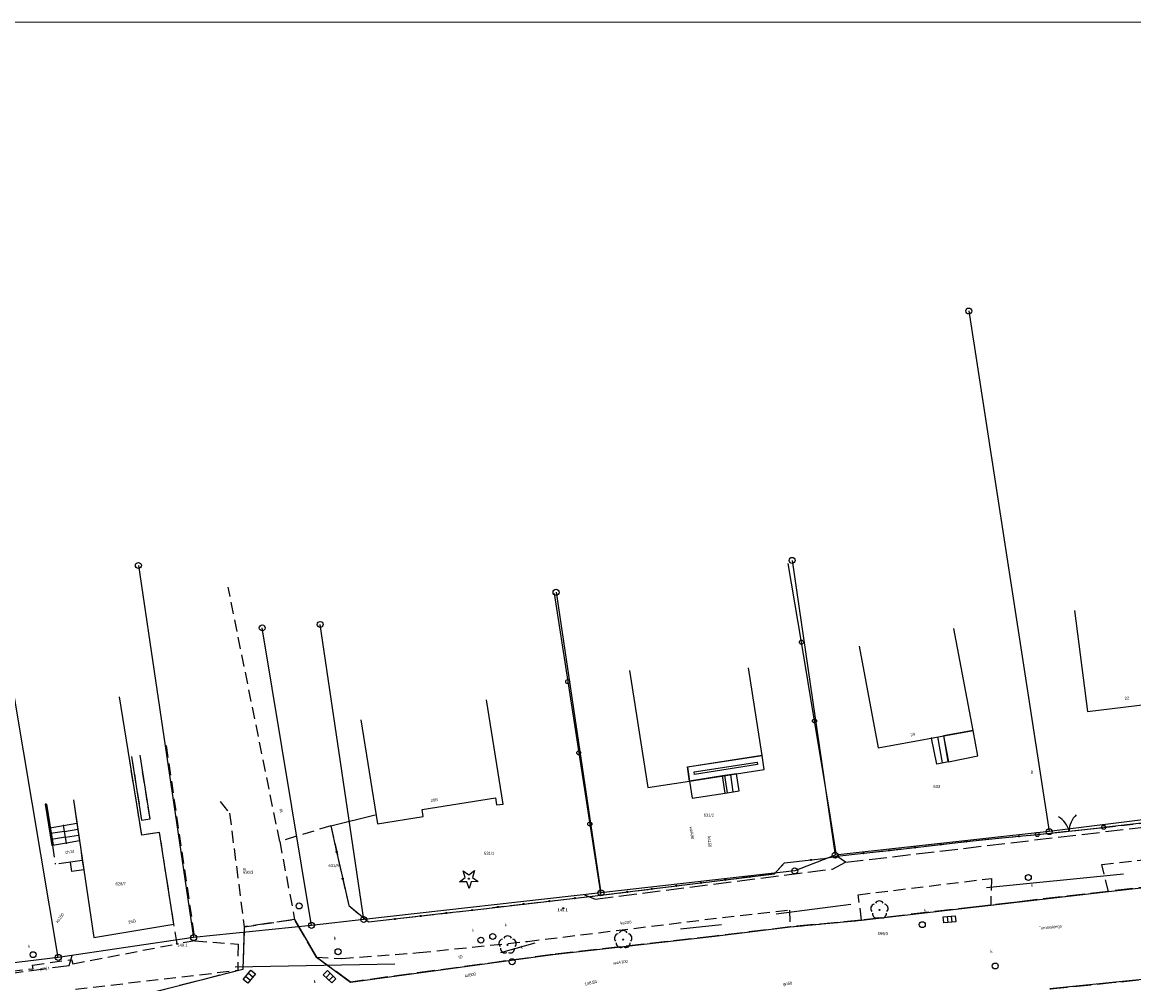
# Model space of a CAD drawing. Extents: x 7583285 to 7585126, y 6019995 to 6020809.
# Tile 41 of 54: x 7584315 to 7584409, y 6020711 to 6020792. Entities that reach past the tile are written whole.
import ezdxf
from ezdxf.enums import TextEntityAlignment as Align

# ---------------------------------------------------------------- set-up
doc = ezdxf.new("R2010")
doc.units = 0
doc.header["$MEASUREMENT"] = 0
for name, pattern in [('1_14', [1, 0, -1]), ('1_OTDI', [0]), ('1_OTKC', [1.5, 1, -0.5]), ('1_OTKJ', [2, 1.5, -0.5]), ('1_OTKK', [0]), ('3_EGBS', [0]), ('3_EGBSG', [0]), ('3_EGBT', [0]), ('3_EGBU_A', [0]), ('4_SULO', [0]), ('4_SUPP_P', [2, 1.5, -0.5])]:
    doc.linetypes.add(name, pattern=pattern)
doc.layers.get('0').update_dxf_attribs({"linetype": 'CONTINUOUS', "lineweight": 5})
doc.layers.add('Dzialki', color=3, linetype='CONTINUOUS', lineweight=25)
for name, color, linetype in [('EADTD_T_0', 216, 'CONTINUOUS'), ('EGBB_L_0', 36, '3_EGBU_A'), ('EGBE_L_0', 7, '3_EGBT'), ('EGBE_L_3', 7, '3_EGBS'), ('Numery_dzialek', 7, 'CONTINUOUS'), ('Numery_uzytkow', 3, 'CONTINUOUS'), ('OTD_L_12', 7, 'CONTINUOUS'), ('OTD_L_14', 7, '1_OTDI'), ('OTK_E_T_1', 7, 'CONTINUOUS'), ('OTK_E_T_8', 7, 'CONTINUOUS'), ('OTK_L_0', 7, '1_OTKJ'), ('OTK_L_1', 7, '1_OTKK'), ('OTK_L_2', 7, '1_OTKC'), ('OTO_L_0', 7, 'CONTINUOUS'), ('OTO_L_1', 7, 'CONTINUOUS'), ('OTR_T_0', 7, 'CONTINUOUS'), ('OTR_T_1', 7, 'CONTINUOUS'), ('OTZ_T_0', 96, 'CONTINUOUS'), ('OTZ_T_1', 96, 'CONTINUOUS'), ('P_SUTP_E_T_0', 30, 'CONTINUOUS'), ('P_SUTP_L_0', 30, '4_SUPP_P'), ('Punkty', 7, 'CONTINUOUS'), ('SUGP_E_T_0', 52, 'CONTINUOUS'), ('SUK_E_T_4', 36, 'CONTINUOUS'), ('SUK_T_1', 36, 'CONTINUOUS'), ('SUK_T_3', 36, 'CONTINUOUS'), ('SUKP_E_T_0', 36, 'CONTINUOUS'), ('SUL_L_1', 7, '4_SULO'), ('SUP_T_0', 7, 'CONTINUOUS'), ('SUTP_E_T_0', 30, 'CONTINUOUS'), ('SUWP_E_T_0', 5, 'CONTINUOUS')]:
    doc.layers.add(name, color=color, linetype=linetype)

# ---------------------------------------------------------------- blocks, each defined once
blk = doc.blocks.new('GRT')
at = {"linetype": 'Continuous'}
blk.add_circle((0, 0), 0.25, dxfattribs=at)
blk = doc.blocks.new('1_OTRN')
at = {"linetype": 'Continuous'}
blk.add_circle((0, 0), 0.045, dxfattribs=at)
blk = doc.blocks.new('1_OTZG')
at = {"linetype": 'Continuous'}
for p, q in [((-0.7823, -0.265), (-0.3012, 0.0938)), ((-0.3012, 0.0938), (-0.4937, 0.6621)), ((-0.4937, 0.6621), (-0.0039, 0.3155)), ((-0.0039, 0.3155), (0.4771, 0.6742)), ((0.4771, 0.6742), (0.2988, 0.1012)), ((0.2988, 0.1012), (0.7886, -0.2455)), ((-0.1823, -0.2575), (-0.7823, -0.265)), ((0.0103, -0.8259), (-0.1823, -0.2575)), ((0.1886, -0.2529), (0.0103, -0.8259)), ((0.7886, -0.2455), (0.1886, -0.2529))]:
    blk.add_line(p, q, dxfattribs=at)
blk.add_circle((0, 0), 0.045, dxfattribs=at)
blk = doc.blocks.new('1_OTZL')
at = {"linetype": 'Continuous'}
blk.add_circle((0, 0), 0.045, dxfattribs=at)
for centre, start, end in [((-0.357, 0.116), 102.14447, 221.86002), ((0, 0.375), 30.14012, 149.85988), ((0.357, 0.116), 318.13998, 77.85553), ((-0.22, -0.303), 174.14818, 293.85423), ((0.22, -0.303), 246.14577, 5.85182)]:
    blk.add_arc(centre, 0.375, start, end, dxfattribs=at)
blk = doc.blocks.new('4_SUKK')
at = {"linetype": 'Continuous'}
for p, q in [((-0.5, -0.25), (-0.5, 0.25)), ((-0.5, 0.25), (0.5, 0.25)), ((-0.175, 0.25), (-0.175, -0.25)), ((0.175, 0.25), (0.175, -0.25)), ((0.5, 0.25), (0.5, -0.25)), ((0.5, -0.25), (-0.5, -0.25))]:
    blk.add_line(p, q, dxfattribs=at)
blk = doc.blocks.new('4_SUKS')
at = {"linetype": 'Continuous'}
blk.add_circle((0, 0), 0.25, dxfattribs=at)
blk = doc.blocks.new('4_SUPK')
at = {"linetype": 'Continuous'}
blk.add_circle((0, 0), 0.25, dxfattribs=at)

msp = doc.modelspace()

# ---------------------------------------------------------------- linework, layer by layer
at = {"lineweight": 9}
msp.add_lwpolyline([(7584509.239, 6020643.695), (7584299.239, 6020643.695), (7584299.239, 6020792.195), (7584509.239, 6020792.195), (7584509.239, 6020643.695)], dxfattribs=at)
at = {"layer": 'Dzialki'}
for p, q in [((7584395, 6020767.95), (7584401.75, 6020724.23)), ((7584325.25, 6020746.58), (7584329.89, 6020715.33)), ((7584380.16, 6020747.01), (7584383.77, 6020722.26)), ((7584318.52, 6020713.67), (7584313.2, 6020745.22)), ((7584360.33, 6020744.33), (7584364.1, 6020719.09)), ((7584344.18, 6020716.85), (7584340.52, 6020741.63)), ((7584339.79, 6020716.36), (7584335.65, 6020741.34)), ((7584421.75, 6020726.73), (7584401.75, 6020724.23)), ((7584401.75, 6020724.23), (7584383.77, 6020722.26)), ((7584383.77, 6020722.26), (7584380.38, 6020720.93)), ((7584380.38, 6020720.93), (7584364.1, 6020719.09)), ((7584364.1, 6020719.09), (7584344.18, 6020716.85)), ((7584339.79, 6020716.36), (7584329.89, 6020715.33)), ((7584344.18, 6020716.85), (7584339.79, 6020716.36)), ((7584329.89, 6020715.33), (7584318.52, 6020713.67)), ((7584318.52, 6020713.67), (7584308.02, 6020712.39))]:
    msp.add_line(p, q, dxfattribs=at)
at = {"layer": 'EGBB_L_0', "linetype": '3_EGBU_A'}
for p, q in [((7584403.89, 6020742.81), (7584404.96, 6020734.31)), ((7584395.36, 6020732.72), (7584393.75, 6020741.3)), ((7584385.8, 6020739.81), (7584387.4, 6020731.28)), ((7584377.63, 6020730.63), (7584376.49, 6020737.99)), ((7584366.51, 6020737.76), (7584368.03, 6020727.93)), ((7584325.54, 6020723.94), (7584323.66, 6020735.54)), ((7584355.88, 6020726.55), (7584354.5, 6020735.29)), ((7584404.96, 6020734.31), (7584412.95, 6020735.31)), ((7584343.94, 6020733.63), (7584345.32, 6020724.88)), ((7584387.4, 6020731.28), (7584395.36, 6020732.72)), ((7584371.36, 6020729.66), (7584377.63, 6020730.63)), ((7584371.54, 6020728.47), (7584371.36, 6020729.66)), ((7584368.03, 6020727.93), (7584371.54, 6020728.47)), ((7584319.8, 6020726.91), (7584321.5, 6020715.34)), ((7584349.09, 6020726.09), (7584355.25, 6020727.06)), ((7584355.25, 6020727.06), (7584355.34, 6020726.47)), ((7584349.18, 6020725.49), (7584349.09, 6020726.09)), ((7584355.34, 6020726.47), (7584355.88, 6020726.55)), ((7584345.32, 6020724.88), (7584349.18, 6020725.49)), ((7584327.03, 6020724.17), (7584325.54, 6020723.94)), ((7584328.23, 6020716.45), (7584327.03, 6020724.17)), ((7584321.5, 6020715.34), (7584328.23, 6020716.45))]:
    msp.add_line(p, q, dxfattribs=at)
at = {"layer": 'EGBE_L_0', "linetype": '3_EGBT'}
for p, q in [((7584377.63, 6020730.63), (7584371.36, 6020729.65)), ((7584377.81, 6020729.45), (7584377.63, 6020730.63)), ((7584371.36, 6020729.65), (7584371.54, 6020728.47)), ((7584371.54, 6020728.47), (7584377.81, 6020729.45)), ((7584371.93, 6020729.24), (7584377.21, 6020730.06)), ((7584377.24, 6020729.87), (7584371.96, 6020729.04)), ((7584377.21, 6020730.06), (7584377.24, 6020729.87)), ((7584371.96, 6020729.04), (7584371.93, 6020729.24))]:
    msp.add_line(p, q, dxfattribs=at)
at = {"layer": 'EGBE_L_3', "linetype": '3_EGBSG'}
for p, q in [((7584391.87, 6020732.09), (7584392.86, 6020732.27)), ((7584374.53, 6020727.47), (7584375.71, 6020727.66)), ((7584319.2, 6020723.27), (7584318.95, 6020724.75))]:
    msp.add_line(p, q, dxfattribs=at)
at = {"layer": 'EGBE_L_3', "linetype": '3_EGBS'}
for p, q in [((7584395.36, 6020732.72), (7584392.86, 6020732.27)), ((7584392.86, 6020732.27), (7584393.25, 6020730.1)), ((7584392.86, 6020732.27), (7584393.28, 6020730.1)), ((7584395.77, 6020730.59), (7584395.36, 6020732.72)), ((7584392.3, 6020729.91), (7584391.87, 6020732.09)), ((7584392.36, 6020732.18), (7584392.76, 6020730)), ((7584393.28, 6020730.1), (7584395.77, 6020730.59)), ((7584393.28, 6020730.1), (7584392.3, 6020729.91)), ((7584374.31, 6020728.91), (7584371.54, 6020728.47)), ((7584371.54, 6020728.47), (7584371.76, 6020727.04)), ((7584375.49, 6020729.09), (7584374.31, 6020728.91)), ((7584374.53, 6020727.47), (7584374.31, 6020728.91)), ((7584374.73, 6020727.5), (7584374.5, 6020728.94)), ((7584375.22, 6020727.58), (7584375, 6020729.01)), ((7584375.71, 6020727.66), (7584375.49, 6020729.09)), ((7584375.71, 6020727.66), (7584375.49, 6020729.09)), ((7584319.79, 6020726.91), (7584320.08, 6020724.93)), ((7584371.76, 6020727.04), (7584374.53, 6020727.47)), ((7584317.8, 6020724.56), (7584317.48, 6020726.53)), ((7584317.8, 6020724.56), (7584318.95, 6020724.75)), ((7584318.95, 6020724.75), (7584320.08, 6020724.93)), ((7584318.95, 6020724.75), (7584320.08, 6020724.93)), ((7584320.08, 6020724.93), (7584320.3, 6020723.45)), ((7584318.04, 6020723.08), (7584317.8, 6020724.56)), ((7584319.03, 6020724.25), (7584317.88, 6020724.07)), ((7584319.03, 6020724.25), (7584320.16, 6020724.44)), ((7584319.12, 6020723.76), (7584320.23, 6020723.94)), ((7584319.12, 6020723.76), (7584317.96, 6020723.57)), ((7584319.2, 6020723.27), (7584318.04, 6020723.08)), ((7584319.2, 6020723.27), (7584318.04, 6020723.08)), ((7584320.3, 6020723.45), (7584319.2, 6020723.27))]:
    msp.add_line(p, q, dxfattribs=at)
for p in [(7584391.87, 6020732.09), (7584318.95, 6020724.75), (7584319.2, 6020723.27)]:
    msp.add_point(p, dxfattribs=at)
at = {"layer": 'OTD_L_12'}
for p, q in [((7584317.52, 6020726.54), (7584317.43, 6020726.53)), ((7584317.43, 6020726.53), (7584317.57, 6020725.66)), ((7584317.48, 6020726.18), (7584317.59, 6020726.11)), ((7584317.5, 6020726.09), (7584317.61, 6020726.02)), ((7584317.52, 6020726.54), (7584317.66, 6020725.68)), ((7584317.57, 6020725.66), (7584317.71, 6020724.8)), ((7584317.66, 6020725.68), (7584317.81, 6020724.81)), ((7584317.62, 6020725.32), (7584317.73, 6020725.25)), ((7584317.64, 6020725.23), (7584317.75, 6020725.16)), ((7584317.71, 6020724.8), (7584317.85, 6020723.93)), ((7584317.81, 6020724.81), (7584317.95, 6020723.95)), ((7584317.76, 6020724.45), (7584317.88, 6020724.38)), ((7584317.78, 6020724.37), (7584317.89, 6020724.3)), ((7584317.85, 6020723.93), (7584317.99, 6020723.07)), ((7584317.95, 6020723.95), (7584318.09, 6020723.09)), ((7584317.9, 6020723.59), (7584318.02, 6020723.52)), ((7584317.92, 6020723.5), (7584318.03, 6020723.43)), ((7584318.09, 6020723.09), (7584317.99, 6020723.07))]:
    msp.add_line(p, q, dxfattribs=at)
at = {"layer": 'OTD_L_14', "linetype": '1_OTDI'}
for p, q in [((7584324.68, 6020730.53), (7584325.52, 6020725.19)), ((7584326.23, 6020725.3), (7584325.39, 6020730.64)), ((7584325.52, 6020725.19), (7584326.23, 6020725.3))]:
    msp.add_line(p, q, dxfattribs=at)
at = {"layer": 'OTK_L_0', "linetype": '1_OTKJ'}
for p, q in [((7584420.7, 6020720.81), (7584406.72, 6020719.21)), ((7584406.72, 6020719.21), (7584396.84, 6020718.07)), ((7584395.62, 6020717.93), (7584386, 6020716.8)), ((7584396.84, 6020718.07), (7584395.62, 6020717.93)), ((7584338.37, 6020716.86), (7584334.14, 6020716.24)), ((7584340.2, 6020713.69), (7584338.37, 6020716.86)), ((7584386, 6020716.8), (7584380, 6020716.23)), ((7584334.14, 6020716.24), (7584334.03, 6020712.66)), ((7584373.67, 6020715.46), (7584360.07, 6020713.91)), ((7584380, 6020716.23), (7584373.67, 6020715.46)), ((7584343.07, 6020711.6), (7584340.2, 6020713.69)), ((7584360.07, 6020713.91), (7584343.07, 6020711.6)), ((7584334.03, 6020712.66), (7584321.22, 6020709.39)), ((7584401.8, 6020711.02), (7584411.85, 6020712.05))]:
    msp.add_line(p, q, dxfattribs=at)
at = {"layer": 'OTK_L_0', "linetype": '1_14'}
msp.add_line((7584401.8, 6020711.02), (7584411.85, 6020712.05), dxfattribs=at)
at = {"layer": 'OTK_L_1', "linetype": '1_OTKK'}
for p, q in [((7584406.72, 6020719.21), (7584420.7, 6020720.81)), ((7584396.84, 6020718.07), (7584406.72, 6020719.21)), ((7584386, 6020716.8), (7584395.62, 6020717.93)), ((7584395.62, 6020717.93), (7584396.84, 6020718.07)), ((7584338.37, 6020716.86), (7584340.2, 6020713.69)), ((7584380, 6020716.23), (7584386, 6020716.8)), ((7584334.14, 6020716.24), (7584334.03, 6020712.66)), ((7584360.07, 6020713.91), (7584373.67, 6020715.46)), ((7584373.67, 6020715.46), (7584380, 6020716.23)), ((7584340.2, 6020713.69), (7584343.07, 6020711.6)), ((7584343.07, 6020711.6), (7584360.07, 6020713.91)), ((7584334.03, 6020712.66), (7584321.22, 6020709.39)), ((7584411.85, 6020712.05), (7584401.8, 6020711.02))]:
    msp.add_line(p, q, dxfattribs=at)
at = {"layer": 'OTK_L_2', "linetype": '1_OTKC'}
for p, q in [((7584337.12, 6020723.4), (7584332.79, 6020744.75)), ((7584327.58, 6020731.45), (7584330, 6020715.07)), ((7584325.54, 6020723.94), (7584324.39, 6020731.01)), ((7584324.68, 6020730.53), (7584325.52, 6020725.19)), ((7584326.23, 6020725.3), (7584325.39, 6020730.64)), ((7584319.8, 6020726.91), (7584320.54, 6020721.82)), ((7584332.11, 6020726.76), (7584332.9, 6020725.78)), ((7584318.04, 6020723.08), (7584317.47, 6020726.53)), ((7584332.9, 6020725.78), (7584334.14, 6020716.24)), ((7584406.33, 6020724.59), (7584421.94, 6020726.35)), ((7584325.52, 6020725.19), (7584326.23, 6020725.3)), ((7584341.41, 6020724.72), (7584337.12, 6020723.4)), ((7584341.41, 6020724.72), (7584342.92, 6020718.03)), ((7584327.03, 6020724.17), (7584325.54, 6020723.94)), ((7584328.23, 6020716.45), (7584327.03, 6020724.17)), ((7584396.97, 6020723.64), (7584400.76, 6020723.99)), ((7584400.76, 6020723.99), (7584406.33, 6020724.59)), ((7584406.17, 6020721.48), (7584430.46, 6020724.22)), ((7584318.04, 6020723.08), (7584318.27, 6020721.49)), ((7584337.12, 6020723.4), (7584338.37, 6020716.86)), ((7584383.92, 6020722.16), (7584396.97, 6020723.64)), ((7584379.52, 6020721.62), (7584382.83, 6020721.97)), ((7584382.83, 6020721.97), (7584383.92, 6020722.16)), ((7584319.55, 6020721.68), (7584318.27, 6020721.49)), ((7584320.54, 6020721.82), (7584319.55, 6020721.68)), ((7584319.67, 6020720.89), (7584319.55, 6020721.68)), ((7584320.66, 6020721.03), (7584319.67, 6020720.89)), ((7584320.54, 6020721.82), (7584320.66, 6020721.03)), ((7584378.67, 6020720.7), (7584379.52, 6020721.62)), ((7584406.72, 6020719.21), (7584406.17, 6020721.48)), ((7584364.09, 6020718.89), (7584378.67, 6020720.7)), ((7584385.71, 6020718.93), (7584396.9, 6020720.3)), ((7584396.9, 6020720.3), (7584396.84, 6020718.07)), ((7584396.84, 6020718.07), (7584406.72, 6020719.21)), ((7584344.57, 6020716.65), (7584364.09, 6020718.89)), ((7584386, 6020716.8), (7584385.71, 6020718.93)), ((7584342.92, 6020718.03), (7584344.57, 6020716.65)), ((7584372.82, 6020716.84), (7584379.93, 6020717.65)), ((7584379.93, 6020717.65), (7584380, 6020716.23)), ((7584328.51, 6020714.82), (7584328.23, 6020716.45)), ((7584334.14, 6020716.24), (7584338.37, 6020716.86)), ((7584338.37, 6020716.86), (7584340.2, 6020713.69)), ((7584357.93, 6020715.01), (7584372.82, 6020716.84)), ((7584380, 6020716.23), (7584386, 6020716.8)), ((7584319.74, 6020713.13), (7584328.51, 6020714.82)), ((7584330, 6020715.07), (7584328.51, 6020714.82)), ((7584330, 6020715.07), (7584333.62, 6020714.78)), ((7584333.62, 6020714.78), (7584333.59, 6020712.59)), ((7584348.82, 6020714.07), (7584357.93, 6020715.01)), ((7584340.2, 6020713.69), (7584342.33, 6020713.58)), ((7584342.33, 6020713.58), (7584348.82, 6020714.07)), ((7584308.57, 6020711.84), (7584316.4, 6020712.72)), ((7584316.36, 6020713.01), (7584319.62, 6020713.49)), ((7584316.4, 6020712.72), (7584316.36, 6020713.01)), ((7584319.62, 6020713.49), (7584319.74, 6020713.13)), ((7584319.96, 6020711), (7584333.59, 6020712.59))]:
    msp.add_line(p, q, dxfattribs=at)
at = {"layer": 'OTO_L_0'}
for p, q in [((7584380.94, 6020740.14), (7584379.84, 6020746.75)), ((7584360.16, 6020744.24), (7584361.31, 6020736.83)), ((7584382.04, 6020733.53), (7584380.94, 6020740.14)), ((7584361.31, 6020736.83), (7584362.24, 6020730.85)), ((7584383.27, 6020726.14), (7584382.04, 6020733.53)), ((7584362.24, 6020730.85), (7584363.17, 6020724.87)), ((7584383.87, 6020722.4), (7584383.27, 6020726.14)), ((7584341.41, 6020724.72), (7584345.13, 6020725.63)), ((7584341.41, 6020724.72), (7584341.9, 6020722.53)), ((7584363.17, 6020724.87), (7584364.09, 6020718.89)), ((7584414.49, 6020725.51), (7584406.33, 6020724.59)), ((7584396.97, 6020723.64), (7584399.21, 6020723.84)), ((7584399.21, 6020723.84), (7584400.76, 6020723.99)), ((7584388.31, 6020722.66), (7584390.48, 6020722.9)), ((7584390.48, 6020722.9), (7584392.64, 6020723.15)), ((7584392.64, 6020723.15), (7584394.81, 6020723.39)), ((7584394.81, 6020723.39), (7584396.97, 6020723.64)), ((7584341.9, 6020722.53), (7584342.41, 6020720.28)), ((7584381.75, 6020721.85), (7584382.83, 6020721.97)), ((7584382.83, 6020721.97), (7584383.92, 6020722.16)), ((7584383.92, 6020722.16), (7584386.15, 6020722.42)), ((7584386.15, 6020722.42), (7584388.31, 6020722.66)), ((7584379.52, 6020721.62), (7584378.67, 6020720.7)), ((7584379.52, 6020721.62), (7584381.75, 6020721.85)), ((7584342.41, 6020720.28), (7584342.92, 6020718.03)), ((7584372.5, 6020719.93), (7584374.55, 6020720.19)), ((7584374.55, 6020720.19), (7584376.61, 6020720.44)), ((7584376.61, 6020720.44), (7584378.67, 6020720.7)), ((7584364.09, 6020718.89), (7584366.32, 6020719.17)), ((7584366.32, 6020719.17), (7584368.38, 6020719.42)), ((7584368.38, 6020719.42), (7584370.44, 6020719.68)), ((7584370.44, 6020719.68), (7584372.5, 6020719.93)), ((7584357.61, 6020718.15), (7584359.77, 6020718.39)), ((7584359.77, 6020718.39), (7584361.93, 6020718.64)), ((7584361.93, 6020718.64), (7584364.09, 6020718.89)), ((7584342.92, 6020718.03), (7584344.57, 6020716.65)), ((7584348.96, 6020717.15), (7584351.12, 6020717.4)), ((7584351.12, 6020717.4), (7584353.28, 6020717.65)), ((7584353.28, 6020717.65), (7584355.45, 6020717.9)), ((7584355.45, 6020717.9), (7584357.61, 6020718.15)), ((7584344.57, 6020716.65), (7584346.8, 6020716.9)), ((7584346.8, 6020716.9), (7584348.96, 6020717.15))]:
    msp.add_line(p, q, dxfattribs=at)
for centre, radius in [((7584380.94, 6020740.14), 0.17), ((7584361.31, 6020736.83), 0.17), ((7584382.04, 6020733.53), 0.17), ((7584362.24, 6020730.85), 0.17), ((7584363.17, 6020724.87), 0.17), ((7584399.21, 6020723.84), 0.0508), ((7584390.48, 6020722.9), 0.0508), ((7584392.64, 6020723.15), 0.0508), ((7584394.81, 6020723.39), 0.0508), ((7584341.9, 6020722.53), 0.0508), ((7584386.15, 6020722.42), 0.0508), ((7584388.31, 6020722.66), 0.0508), ((7584381.75, 6020721.85), 0.0508), ((7584342.41, 6020720.28), 0.0508), ((7584374.55, 6020720.19), 0.0508), ((7584376.61, 6020720.44), 0.0508), ((7584366.32, 6020719.17), 0.0508), ((7584368.38, 6020719.42), 0.0508), ((7584370.44, 6020719.68), 0.0508), ((7584372.5, 6020719.93), 0.0508), ((7584357.61, 6020718.15), 0.0508), ((7584359.77, 6020718.39), 0.0508), ((7584361.93, 6020718.64), 0.0508), ((7584351.12, 6020717.4), 0.0508), ((7584353.28, 6020717.65), 0.0508), ((7584355.45, 6020717.9), 0.0508), ((7584346.8, 6020716.9), 0.0508), ((7584348.96, 6020717.15), 0.0508)]:
    msp.add_circle(centre, radius, dxfattribs=at)
at = {"layer": 'OTO_L_1'}
for p, q in [((7584400.76, 6020723.99), (7584402.92, 6020724.22)), ((7584402.67, 6020724.19), (7584404.16, 6020724.35)), ((7584404.16, 6020724.35), (7584406.33, 6020724.59))]:
    msp.add_line(p, q, dxfattribs=at)
for centre in [(7584406.33, 6020724.59), (7584400.76, 6020723.99)]:
    msp.add_circle(centre, 0.17, dxfattribs=at)
for centre, start, end in [((7584401.479, 6020723.785), 14.09945, 58.17383), ((7584405.418, 6020724.21), 134.13618, 178.21055)]:
    msp.add_arc(centre, 2, start, end, dxfattribs=at)
at = {"layer": 'P_SUTP_L_0', "linetype": '4_SUPP_P'}
for p, q in [((7584384.63, 6020721.66), (7584422.03, 6020726.06)), ((7584384.63, 6020721.66), (7584383.92, 6020722.16)), ((7584363.63, 6020718.56), (7584383.54, 6020721.09)), ((7584383.54, 6020721.09), (7584384.63, 6020721.66)), ((7584362.71, 6020718.93), (7584363.63, 6020718.56)), ((7584319.43, 6020713), (7584319.69, 6020713.84)), ((7584308.13, 6020711.47), (7584319.43, 6020713))]:
    msp.add_line(p, q, dxfattribs=at)
at = {"layer": 'SUL_L_1', "linetype": '4_SULO'}
for p, q in [((7584396.49, 6020719.55), (7584408, 6020720.69)), ((7584378.81, 6020717.34), (7584385.08, 6020718.15)), ((7584370.77, 6020716.06), (7584374.24, 6020716.42)), ((7584355.68, 6020714.07), (7584358.58, 6020714.89)), ((7584333.39, 6020712.88), (7584346.78, 6020713.12))]:
    msp.add_line(p, q, dxfattribs=at)

# ---------------------------------------------------------------- block references
at = {"layer": 'OTR_T_1', "rotation": 0.413845}
msp.add_blockref('1_OTRN', (7584360.94, 6020717.8), dxfattribs=at)
at = {"layer": 'OTR_T_1'}
msp.add_blockref('1_OTRN', (7584328.51, 6020714.82), dxfattribs=at)
at = {"layer": 'OTZ_T_0'}
for p in [(7584387.49, 6020717.66), (7584356.26, 6020714.72), (7584365.97, 6020715.17)]:
    msp.add_blockref('1_OTZL', p, dxfattribs=at)
at = {"layer": 'OTZ_T_1'}
msp.add_blockref('1_OTZG', (7584353.01, 6020720.28), dxfattribs=at)
at = {"layer": 'Punkty'}
for p in [(7584395, 6020767.95), (7584380.16, 6020747.01), (7584325.25, 6020746.58), (7584360.33, 6020744.33), (7584335.65, 6020741.34), (7584340.52, 6020741.63), (7584401.75, 6020724.23), (7584383.77, 6020722.26), (7584380.38, 6020720.93), (7584364.1, 6020719.09), (7584339.79, 6020716.36), (7584344.18, 6020716.85), (7584329.89, 6020715.33), (7584318.52, 6020713.67)]:
    msp.add_blockref('GRT', p, dxfattribs=at)
at = {"layer": 'SUK_T_1'}
for p, rotation in [((7584393.38, 6020716.87), 5.352563), ((7584334.57, 6020712.06), 51.11147000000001), ((7584341.31, 6020712.05), 315.970825)]:
    msp.add_blockref('4_SUKK', p, dxfattribs=dict(at, rotation=rotation))
at = {"layer": 'SUK_T_3'}
for p in [(7584400, 6020720.38), (7584391.09, 6020716.42), (7584355.01, 6020715.43), (7584354.02, 6020715.12), (7584316.41, 6020713.9), (7584342.02, 6020714.15), (7584356.64, 6020713.31), (7584397.22, 6020712.95)]:
    msp.add_blockref('4_SUKS', p, dxfattribs=at)
at = {"layer": 'SUP_T_0'}
msp.add_blockref('4_SUPK', (7584338.75, 6020717.99), dxfattribs=at)

# ---------------------------------------------------------------- texts
at = {"layer": 'EADTD_T_0'}
for s, rotation, p in [('22', 8.34389, (7584408.11, 6020735.29)), ('24', 11.47553, (7584390.13, 6020732.23)), ('26B', 8.42697, (7584349.82, 6020726.72)), ('26D', 11.90058, (7584324.43, 6020716.49))]:
    msp.add_text(s, height=0.25, rotation=rotation, dxfattribs=at).set_placement(p)
at = {"layer": 'Numery_dzialek'}
for s, p in [('633', (7584392.02, 6020728.14)), ('631/2', (7584372.73, 6020725.74)), ('631/1', (7584354.28, 6020722.54)), ('631/8', (7584341.22, 6020721.5)), ('630/3', (7584334.04, 6020720.94)), ('628/7', (7584323.33, 6020719.98)), ('599/3', (7584387.34, 6020715.79))]:
    msp.add_text(s, height=0.25, dxfattribs=at).set_placement(p, align=Align.TOP_LEFT)
at = {"layer": 'Numery_uzytkow'}
for p in [(7584400.19, 6020729.1), (7584334.04, 6020720.94)]:
    msp.add_text('B', height=0.25, dxfattribs=at).set_placement(p)
at = {"layer": 'OTK_E_T_1'}
msp.add_text('ch.bt.', height=0.25, rotation=6.9708, dxfattribs=at).set_placement((7584319.52, 6020722.55), align=Align.MIDDLE)
at = {"layer": 'OTK_E_T_8'}
msp.add_text('¯eromskiego', height=0.25, rotation=5.45105, dxfattribs=at).set_placement((7584401.84, 6020716.18), align=Align.MIDDLE)
at = {"layer": 'OTR_T_0'}
msp.add_text('148.83', height=0.25, rotation=12.99385, dxfattribs=at).set_placement((7584362.76, 6020711.3))
at = {"layer": 'OTR_T_1'}
msp.add_text('149.1', height=0.25, rotation=0.41385, dxfattribs=at).set_placement((7584360.88, 6020717.66), align=Align.MIDDLE)
msp.add_text('149.1', height=0.25, dxfattribs=at).set_placement((7584328.51, 6020714.82), align=Align.TOP_LEFT)
at = {"layer": 'P_SUTP_E_T_0'}
msp.add_text('proj.t', height=0.25, rotation=7.67035, dxfattribs=at).set_placement((7584317.38, 6020712.72), align=Align.MIDDLE)
at = {"layer": 'SUGP_E_T_0'}
msp.add_text('gn50', height=0.25, rotation=6.74999, dxfattribs=at).set_placement((7584379.79, 6020711.45), align=Align.MIDDLE)
at = {"layer": 'SUK_E_T_4'}
for p in [(7584400.4, 6020719.85), (7584356.19, 6020716.53), (7584341.87, 6020715.41), (7584353.47, 6020716.07), (7584357.53, 6020714.65), (7584396.99, 6020714.3)]:
    msp.add_text('k', height=0.25, dxfattribs=at).set_placement(p, align=Align.TOP_RIGHT)
for p in [(7584391.24, 6020717.75), (7584339.99, 6020711.76)]:
    msp.add_text('k', height=0.25, dxfattribs=at).set_placement(p, align=Align.TOP_LEFT)
msp.add_text('k', height=0.25, dxfattribs=at).set_placement((7584315.99, 6020714.49))
at = {"layer": 'SUKP_E_T_0'}
for s, rotation, p in [('ks150', 274.0994, (7584373.23, 6020723.38)), ('ks150', 53.54389, (7584318.65, 6020716.99)), ('ks200', 5.91933, (7584366.2, 6020716.6)), ('kd600', 10.96567, (7584353.13, 6020712.21))]:
    msp.add_text(s, height=0.25, rotation=rotation, dxfattribs=at).set_placement(p, align=Align.MIDDLE)
at = {"layer": 'SUTP_E_T_0'}
for s, rotation, p in [('tA', 279.61046, (7584337.25, 6020725.99)), ('tD', 6.09276, (7584352.31, 6020713.71))]:
    msp.add_text(s, height=0.25, rotation=rotation, dxfattribs=at).set_placement(p, align=Align.MIDDLE)
at = {"layer": 'SUWP_E_T_0'}
for s, rotation, p in [('woA30', 278.42504, (7584371.74, 6020724.12)), ('woA100', 7.45, (7584365.74, 6020713.27))]:
    msp.add_text(s, height=0.25, rotation=rotation, dxfattribs=at).set_placement(p, align=Align.MIDDLE)

doc.saveas('drawing.dxf')
